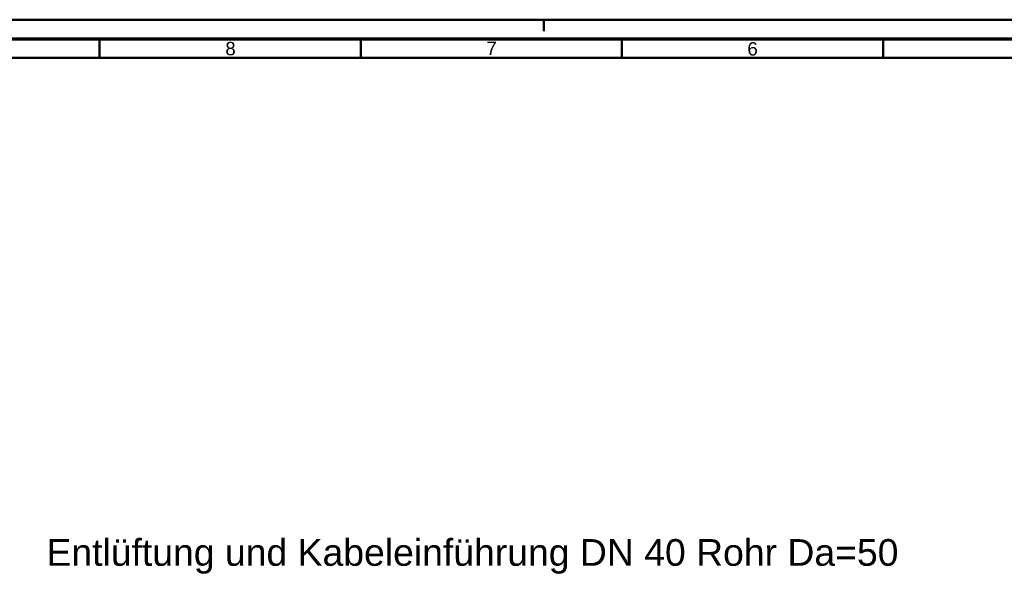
# Model space of a CAD drawing. Header units: millimetres. Extents: x 0 to 2103, y 0 to 1485.
# Tile 37 of 65: x 657 to 1302, y 1122 to 1485. Entities that reach past the tile are written whole.
import ezdxf

# ---------------------------------------------------------------- set-up
doc = ezdxf.new("R2010")
doc.units = ezdxf.units.MM
doc.header["$LTSCALE"] = 2.5
doc.layers.get('0').update_dxf_attribs({"lineweight": 25})
for name, color, linetype, lineweight in [('AM_1', 7, 'Continuous', 50), ('AM_5', 7, 'Continuous', 35), ('AM_6', 7, 'Continuous', 35)]:
    doc.layers.add(name, color=color, linetype=linetype, lineweight=lineweight)
doc.styles.add('3_5 mm', font='arial.ttf')

# ---------------------------------------------------------------- blocks, each defined once
blk = doc.blocks.new('Ränder DIN A1 (quer)')
at = {"layer": 'AM_1'}
for p, q in [((0, 594), (841, 594)), ((400, 591), (400, 594)), ((283.67, 584), (283.67, 589)), ((352.08, 584), (352.08, 589)), ((420.5, 584), (420.5, 589)), ((488.92, 584), (488.92, 589)), ((10, 584), (831, 584))]:
    blk.add_line(p, q, dxfattribs=at)
at = {"layer": 'AM_1', "linetype": 'Continuous', "lineweight": 70}
blk.add_line((5, 589), (836, 589), dxfattribs=at)
at = {"layer": 'AM_6', "color": 7, "char_height": 3.5, "width": 68.3563, "attachment_point": 5, "style": '3_5 mm'}
for s, insert in [('8', (317.97, 586.39)), ('7', (386.35, 586.5)), ('6', (454.7, 586.33))]:
    blk.add_mtext(s, dxfattribs=dict(at, insert=insert))

msp = doc.modelspace()

# ---------------------------------------------------------------- block references
at = {"xscale": 2.5, "yscale": 2.5, "zscale": 2.5}
msp.add_blockref('Ränder DIN A1 (quer)', (0, 0), dxfattribs=at)

# ---------------------------------------------------------------- texts
at = {"layer": 'AM_5', "color": 7, "insert": (674.4164, 1121.8473), "char_height": 17.5, "width": 557.785845, "attachment_point": 7, "style": '3_5 mm'}
msp.add_mtext('{\\fArial|b0|i0;\\H17.5000;Entlüftung und Kabeleinführung DN 40 Rohr Da=50}', dxfattribs=at)

doc.saveas('drawing.dxf')
